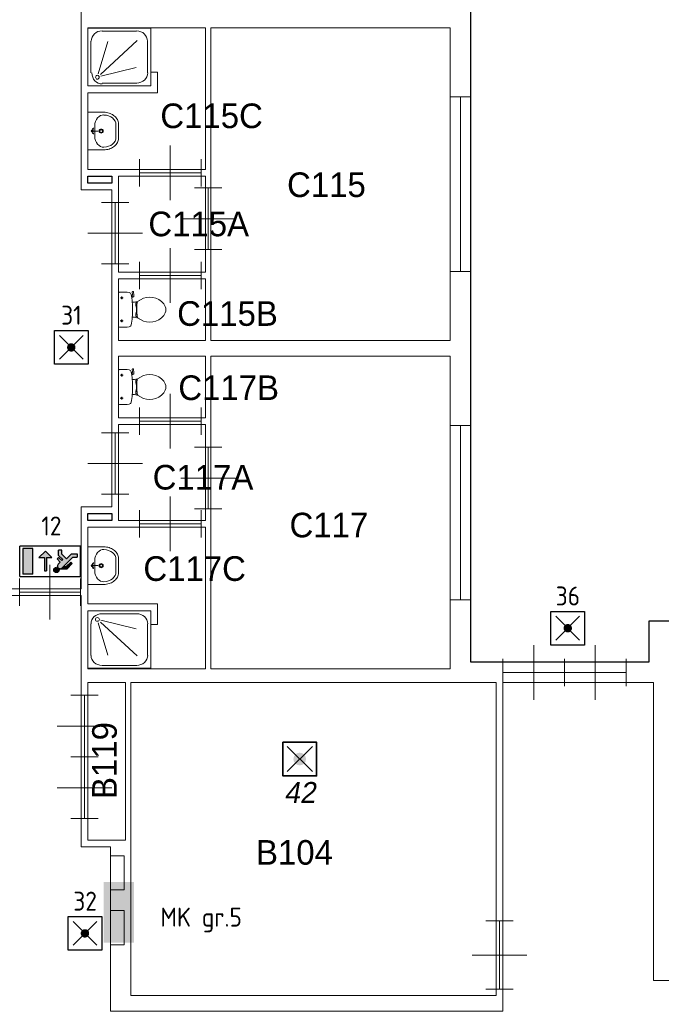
# Model space of a CAD drawing. Header units: millimetres. Extents: x 0 to 597, y 0 to 420.
# Tile 3 of 18: x 101 to 162, y 138 to 231. Entities that reach past the tile are written whole.
import ezdxf
from ezdxf.enums import TextEntityAlignment as Align

# ---------------------------------------------------------------- set-up
doc = ezdxf.new("R2010")
doc.units = ezdxf.units.MM
doc.header["$LTSCALE"] = 100
for name, color, linetype in [('BINNENMUUR', 7, 'Continuous'), ('BOUWKUNDE', 7, 'Continuous'), ('BUITENMUUR', 7, 'Continuous'), ('EL6321--_NOODLICHT_DECEN', 3, 'Continuous'), ('EL6350--Noodverlichting', 3, 'Continuous'), ('SANITAIR', 7, 'Continuous'), ('TRAP', 7, 'Continuous')]:
    doc.layers.add(name, color=color, linetype=linetype)
doc.layers.add('LABEL', color=7, linetype='Continuous', lineweight=0)
doc.styles.add('dgn175', font='dgn175.shx')
doc.styles.add('ISO18', font='ISO.shx', dxfattribs={"width": 0.9, "height": 1.8})

# ---------------------------------------------------------------- blocks, each defined once
blk = doc.blocks.new('2239')
at = {"layer": 'SANITAIR', "color": 7, "linetype": 'Continuous', "lineweight": 0}
for p, q in [((0.207, 0.802), (0.713, 0.802)), ((0.046, 0.19), (0.046, 0.654)), ((0.153, 0.176), (0.291, 0.65)), ((0.721, 0.662), (0.183, 0.168)), ((0.874, 0.654), (0.874, 0.19)), ((0.192, 0.14), (0.708, 0.267)), ((0.713, 0.042), (0.207, 0.042))]:
    blk.add_line(p, q, dxfattribs=at)
at = {"layer": 'SANITAIR', "color": 7, "linetype": 'Continuous', "lineweight": 0, "flags": 128}
blk.add_lwpolyline([(0, 0.844), (0, 0), (0.92, 0), (0.92, 0.844), (0, 0.844)], close=True, dxfattribs=at)
at = {"layer": 'SANITAIR', "color": 7, "linetype": 'Continuous', "lineweight": 0}
for centre, major_axis, ratio, start_param, end_param in [((0.208, 0.654), (0.158, 0), 0.949786, 1.570796, 3.141593), ((0.714, 0.654), (0.158, 0), 0.949786, 0, 1.570796), ((0.208, 0.19), (0, -0.161), 0.922328, 4.712389, 6.283185), ((0.714, 0.19), (0.161, 0), 0.91739, 4.712389, 6.283185)]:
    blk.add_ellipse(centre, major_axis=major_axis, ratio=ratio, start_param=start_param, end_param=end_param, dxfattribs=at)
blk.add_ellipse((0.139, 0.127), major_axis=(0, -0.0289), ratio=0.922328, dxfattribs=at)
blk = doc.blocks.new('20411')
at = {"layer": 'BOUWKUNDE', "color": 7, "linetype": 'Continuous', "lineweight": 0}
for p, q in [((-0.15, 0), (0.15, 0)), ((0, 0), (0, -2.55)), ((-0.15, -2.55), (0.15, -2.55))]:
    blk.add_line(p, q, dxfattribs=at)
blk = doc.blocks.new('20412')
at = {"layer": 'BOUWKUNDE', "color": 7, "linetype": 'Continuous', "lineweight": 0}
for p, q in [((0.15, 2.55), (-0.15, 2.55)), ((0, 0), (0, 2.55)), ((0.15, 0), (-0.15, 0))]:
    blk.add_line(p, q, dxfattribs=at)
blk = doc.blocks.new('205')
at = {"layer": 'BOUWKUNDE', "color": 7, "linetype": 'Continuous', "lineweight": 0}
for p, q in [((0.45, 0), (0.45, 0.4)), ((1.35, 0), (1.35, 0.4)), ((0, 0), (0, 0.2)), ((0.9, 0), (0.9, 0.2)), ((1.8, 0), (1.8, 0.2)), ((0, 0), (1.8, 0)), ((0, 0), (0, -0.2)), ((0.45, 0), (0.45, -0.4)), ((0.45, 0), (0.45, -0.4)), ((0.9, 0), (0.9, -0.2)), ((1.35, 0), (1.35, -0.4)), ((1.8, 0), (1.8, -0.2))]:
    blk.add_line(p, q, dxfattribs=at)
blk = doc.blocks.new('2051')
at = {"layer": 'BOUWKUNDE', "color": 7, "linetype": 'Continuous', "lineweight": 0}
for p, q in [((0, 0), (-0.2, 0)), ((0, 0), (0, -1.801)), ((0, 0), (0.2, 0)), ((0, -0.45), (-0.4, -0.45)), ((0, -0.45), (-0.4, -0.45)), ((0, -0.45), (0.4, -0.45)), ((0, -0.9), (-0.2, -0.9)), ((0, -0.9), (0.2, -0.9)), ((0, -1.351), (-0.4, -1.351)), ((0, -1.351), (0.4, -1.351)), ((0, -1.801), (-0.2, -1.801)), ((0, -1.801), (0.2, -1.801))]:
    blk.add_line(p, q, dxfattribs=at)
blk = doc.blocks.new('20239')
at = {"layer": 'BOUWKUNDE', "color": 7, "linetype": 'Continuous', "lineweight": 0}
for p, q in [((-0.2, 0), (0.2, 0)), ((0, 0), (0, -0.9)), ((-0.4, -0.45), (0, -0.45)), ((0, -0.45), (0.4, -0.45)), ((-0.2, -0.9), (0.2, -0.9))]:
    blk.add_line(p, q, dxfattribs=at)
blk = doc.blocks.new('20240')
at = {"layer": 'BOUWKUNDE', "color": 7, "linetype": 'Continuous', "lineweight": 0}
for p, q in [((0.45, 0), (0.45, 0.4)), ((0, -0.2), (0, 0.2)), ((0.9, -0.2), (0.9, 0.2)), ((0, 0), (0.9, 0)), ((0.45, -0.4), (0.45, 0))]:
    blk.add_line(p, q, dxfattribs=at)
blk = doc.blocks.new('20241')
at = {"layer": 'BOUWKUNDE', "color": 7, "linetype": 'Continuous', "lineweight": 0}
for p, q in [((0.2, 0.9), (-0.2, 0.9)), ((0, 0), (0, 0.9)), ((0, 0.45), (-0.4, 0.45)), ((0.4, 0.45), (0, 0.45)), ((0.2, 0), (-0.2, 0))]:
    blk.add_line(p, q, dxfattribs=at)
blk = doc.blocks.new('20242')
at = {"layer": 'BOUWKUNDE', "color": 7, "linetype": 'Continuous', "lineweight": 0}
for p, q in [((-0.45, 0.4), (-0.45, 0)), ((-0.9, 0.2), (-0.9, -0.2)), ((0, 0.2), (0, -0.2)), ((0, 0), (-0.9, 0)), ((-0.45, 0), (-0.45, -0.4))]:
    blk.add_line(p, q, dxfattribs=at)
blk = doc.blocks.new('20243')
at = {"layer": 'BOUWKUNDE', "color": 7, "linetype": 'Continuous', "lineweight": 0}
for p, q in [((-0.2, 0), (0.2, 0)), ((0, 0), (0, -0.9)), ((-0.4, -0.45), (0, -0.45)), ((0, -0.45), (0.4, -0.45)), ((-0.2, -0.9), (0.2, -0.9))]:
    blk.add_line(p, q, dxfattribs=at)
blk = doc.blocks.new('20244')
at = {"layer": 'BOUWKUNDE', "color": 7, "linetype": 'Continuous', "lineweight": 0}
for p, q in [((0.45, 0), (0.45, 0.4)), ((0, -0.2), (0, 0.2)), ((0.9, -0.2), (0.9, 0.2)), ((0, 0), (0.9, 0)), ((0.45, -0.4), (0.45, 0))]:
    blk.add_line(p, q, dxfattribs=at)
blk = doc.blocks.new('20245')
at = {"layer": 'BOUWKUNDE', "color": 7, "linetype": 'Continuous', "lineweight": 0}
for p, q in [((0.2, 0.9), (-0.2, 0.9)), ((0, 0), (0, 0.9)), ((0, 0.45), (-0.4, 0.45)), ((0.4, 0.45), (0, 0.45)), ((0.2, 0), (-0.2, 0))]:
    blk.add_line(p, q, dxfattribs=at)
blk = doc.blocks.new('20246')
at = {"layer": 'BOUWKUNDE', "color": 7, "linetype": 'Continuous', "lineweight": 0}
for p, q in [((-0.45, 0.4), (-0.45, 0)), ((-0.9, 0.2), (-0.9, -0.2)), ((0, 0.2), (0, -0.2)), ((0, 0), (-0.9, 0)), ((-0.45, 0), (-0.45, -0.4))]:
    blk.add_line(p, q, dxfattribs=at)
blk = doc.blocks.new('22011')
at = {"layer": 'SANITAIR', "color": 7, "linetype": 'Continuous', "lineweight": 0}
for p, q in [((0, 0.248), (0, -0.248)), ((0.065, 0.173), (0.025, 0.173)), ((0.045, 0.193), (0.045, 0.152)), ((0.197, 0.211), (0.187, 0.208)), ((0.192, 0.178), (0.206, 0.183)), ((0.202, 0.181), (0.196, 0.21)), ((0.205, 0.222), (0.2, 0.259)), ((0.204, 0.264), (0.21, 0.266)), ((0.216, 0.262), (0.224, 0.21)), ((0.23, 0.111), (0.2, 0.111)), ((0.27, 0.101), (0.25, 0.101)), ((0.25, 0.101), (0.25, 0.057)), ((0.25, 0.067), (0.267, 0.067)), ((0.25, 0.057), (0.266, 0.057)), ((0.255, 0.057), (0.255, 0.035)), ((0.255, 0.035), (0.26, 0.035)), ((0.26, -0.035), (0.26, 0.035)), ((0.045, -0.143), (0.045, -0.184)), ((0.2, -0.111), (0.23, -0.111)), ((0.25, -0.057), (0.267, -0.057)), ((0.25, -0.101), (0.25, -0.057)), ((0.25, -0.067), (0.268, -0.067)), ((0.271, -0.101), (0.25, -0.101)), ((0.255, -0.035), (0.26, -0.035)), ((0.255, -0.057), (0.255, -0.035)), ((0.066, -0.163), (0.024, -0.163))]:
    blk.add_line(p, q, dxfattribs=at)
for centre in [(0.045, 0.173), (0.045, -0.163)]:
    blk.add_circle(centre, 0.012, dxfattribs=at)
for centre, radius, start, end in [((0.027, 0.214), 0.0434, 88.9808, 128.2302), ((0.028, -0.892), 1.15, 83.6509, 90), ((0.151, 0.217), 0.0335, 10.7271, 83.6509), ((-0.995, 0), 1.2, 5.3019, 10.7271), ((0.195, 0.221), 0.01, 281.8886, 7.2238), ((0.205, 0.26), 0.005, 105.7398, 187.2238), ((0.2, 0.207), 0.025, 285.9272, 8.4779), ((0.212, 0.262), 0.005, 8.4779, 105.7398), ((0.553, -0.241), 0.45, 121.0923, 123.8429), ((0.456, -0.08), 0.263, 39.1208, 121.0923), ((-0.992, 0), 1.197, 354.6981, 5.3019), ((0.231, 0.24), 0.129, 270, 303.8429), ((1.191, 0.009), 0.926, 174.3005, 186.9358), ((0.29, 0.099), 0.02, 127.7817, 174.3005), ((0.555, 0), 0.135, 320.8792, 39.1208), ((-0.995, 0), 1.2, 349.2904, 354.6981), ((0.231, -0.24), 0.129, 56.1571, 90), ((0.292, -0.1), 0.02, 186.9358, 232.58), ((0.553, 0.241), 0.45, 236.1571, 238.9077), ((0.456, 0.081), 0.263, 238.9077, 320.8792), ((0.027, -0.214), 0.0434, 231.7698, 271.0192), ((0.028, 0.893), 1.15, 270, 276.3309), ((0.151, -0.217), 0.034, 276.3309, 349.2904)]:
    blk.add_arc(centre, radius, start, end, dxfattribs=at)
blk = doc.blocks.new('2214')
at = {"layer": 'SANITAIR', "color": 7, "linetype": 'Continuous', "lineweight": 0}
for p, q in [((0.064, 0.037), (0.089, 0.029)), ((0.065, 0), (0.082, 0.045)), ((0.065, 0), (0.082, -0.045)), ((0.065, 0), (0.153, 0)), ((0.1, -0.079), (0.1, 0.079)), ((0.41, 0.091), (0.41, -0.091)), ((0.064, -0.037), (0.089, -0.029))]:
    blk.add_line(p, q, dxfattribs=at)
at = {"layer": 'SANITAIR', "color": 7, "linetype": 'Continuous', "lineweight": 0, "flags": 128}
blk.add_lwpolyline([(0, -0.275), (0.235, -0.275), (0.235, -0.275), (0.255, -0.274), (0.274, -0.271), (0.292, -0.268), (0.31, -0.263), (0.328, -0.256), (0.345, -0.249), (0.361, -0.24), (0.376, -0.23), (0.389, -0.219), (0.402, -0.207), (0.413, -0.195), (0.423, -0.181), (0.432, -0.167), (0.439, -0.153), (0.444, -0.138), (0.448, -0.122), (0.45, -0.107), (0.45, -0.091), (0.45, -0.091), (0.45, 0.091), (0.45, 0.091), (0.45, 0.107), (0.448, 0.122), (0.444, 0.138), (0.439, 0.153), (0.432, 0.167), (0.423, 0.181), (0.413, 0.195), (0.402, 0.207), (0.389, 0.219), (0.376, 0.23), (0.361, 0.24), (0.345, 0.249), (0.328, 0.256), (0.31, 0.263), (0.292, 0.268), (0.274, 0.271), (0.255, 0.274), (0.235, 0.275), (0.235, 0.275), (0, 0.275), (0, -0.275)], close=True, dxfattribs=at)
at = {"layer": 'SANITAIR', "color": 7, "linetype": 'Continuous', "lineweight": 0}
for centre, radius in [((0.065, 0), 0.0175), ((0.195, 0), 0.03), ((0.195, 0), 0.02)]:
    blk.add_circle(centre, radius, dxfattribs=at)
for centre, major_axis, ratio, start_param, end_param in [((0.21, 0.096), (-0.04, -0.136), 0.751905, 3.285304, 5.05863), ((0.23, 0.096), (0.18, -0.002), 0.771034, 6.267651, 7.838442), ((0.21, -0.096), (-0.04, 0.136), 0.751905, 1.224555, 2.997882), ((0.23, -0.096), (-0.18, -0.002), 0.771034, 1.586336, 3.157127)]:
    blk.add_ellipse(centre, major_axis=major_axis, ratio=ratio, start_param=start_param, end_param=end_param, dxfattribs=at)
blk = doc.blocks.new('22112')
at = {"layer": 'SANITAIR', "color": 7, "linetype": 'Continuous', "lineweight": 0}
for p, q in [((0.064, 0.037), (0.089, 0.029)), ((0.065, 0), (0.082, 0.045)), ((0.065, 0), (0.082, -0.045)), ((0.065, 0), (0.153, 0)), ((0.1, -0.079), (0.1, 0.079)), ((0.41, 0.091), (0.41, -0.091)), ((0.064, -0.037), (0.089, -0.029))]:
    blk.add_line(p, q, dxfattribs=at)
at = {"layer": 'SANITAIR', "color": 7, "linetype": 'Continuous', "lineweight": 0, "flags": 128}
blk.add_lwpolyline([(0, -0.275), (0.235, -0.275), (0.235, -0.275), (0.255, -0.274), (0.274, -0.271), (0.292, -0.268), (0.31, -0.263), (0.328, -0.256), (0.345, -0.249), (0.361, -0.24), (0.376, -0.23), (0.389, -0.219), (0.402, -0.207), (0.413, -0.195), (0.423, -0.181), (0.432, -0.167), (0.439, -0.153), (0.444, -0.138), (0.448, -0.122), (0.45, -0.107), (0.45, -0.091), (0.45, -0.091), (0.45, 0.091), (0.45, 0.091), (0.45, 0.107), (0.448, 0.122), (0.444, 0.138), (0.439, 0.153), (0.432, 0.167), (0.423, 0.181), (0.413, 0.195), (0.402, 0.207), (0.389, 0.219), (0.376, 0.23), (0.361, 0.24), (0.345, 0.249), (0.328, 0.256), (0.31, 0.263), (0.292, 0.268), (0.274, 0.271), (0.255, 0.274), (0.235, 0.275), (0.235, 0.275), (0, 0.275), (0, -0.275)], close=True, dxfattribs=at)
at = {"layer": 'SANITAIR', "color": 7, "linetype": 'Continuous', "lineweight": 0}
for centre, radius in [((0.065, 0), 0.0175), ((0.195, 0), 0.03), ((0.195, 0), 0.02)]:
    blk.add_circle(centre, radius, dxfattribs=at)
for centre, major_axis, ratio, start_param, end_param in [((0.21, 0.096), (-0.04, -0.136), 0.751905, 3.285304, 5.05863), ((0.23, 0.096), (0.18, -0.002), 0.771034, 6.267651, 7.838442), ((0.21, -0.096), (-0.04, 0.136), 0.751905, 1.224555, 2.997882), ((0.23, -0.096), (-0.18, -0.002), 0.771034, 1.586336, 3.157127)]:
    blk.add_ellipse(centre, major_axis=major_axis, ratio=ratio, start_param=start_param, end_param=end_param, dxfattribs=at)
blk = doc.blocks.new('22034')
at = {"layer": 'SANITAIR', "color": 7, "linetype": 'Continuous', "lineweight": 0}
for p, q in [((0, 0.248), (0, -0.248)), ((0.065, 0.173), (0.025, 0.173)), ((0.045, 0.193), (0.045, 0.152)), ((0.197, 0.211), (0.187, 0.208)), ((0.192, 0.178), (0.206, 0.183)), ((0.202, 0.181), (0.196, 0.21)), ((0.205, 0.222), (0.2, 0.259)), ((0.204, 0.264), (0.21, 0.266)), ((0.216, 0.262), (0.224, 0.21)), ((0.23, 0.111), (0.2, 0.111)), ((0.27, 0.101), (0.25, 0.101)), ((0.25, 0.101), (0.25, 0.057)), ((0.25, 0.067), (0.267, 0.067)), ((0.25, 0.057), (0.266, 0.057)), ((0.255, 0.057), (0.255, 0.035)), ((0.255, 0.035), (0.26, 0.035)), ((0.26, -0.035), (0.26, 0.035)), ((0.045, -0.143), (0.045, -0.184)), ((0.2, -0.111), (0.23, -0.111)), ((0.25, -0.057), (0.267, -0.057)), ((0.25, -0.101), (0.25, -0.057)), ((0.25, -0.067), (0.268, -0.067)), ((0.271, -0.101), (0.25, -0.101)), ((0.255, -0.035), (0.26, -0.035)), ((0.255, -0.057), (0.255, -0.035)), ((0.066, -0.163), (0.024, -0.163))]:
    blk.add_line(p, q, dxfattribs=at)
for centre in [(0.045, 0.173), (0.045, -0.163)]:
    blk.add_circle(centre, 0.012, dxfattribs=at)
for centre, radius, start, end in [((0.027, 0.214), 0.0434, 88.9808, 128.2302), ((0.028, -0.892), 1.15, 83.6509, 90), ((0.151, 0.217), 0.0335, 10.7271, 83.6509), ((-0.995, 0), 1.2, 5.3019, 10.7271), ((0.195, 0.221), 0.01, 281.8886, 7.2238), ((0.205, 0.26), 0.005, 105.7398, 187.2238), ((0.2, 0.207), 0.025, 285.9272, 8.4779), ((0.212, 0.262), 0.005, 8.4779, 105.7398), ((0.553, -0.241), 0.45, 121.0923, 123.8429), ((0.456, -0.08), 0.263, 39.1208, 121.0923), ((-0.992, 0), 1.197, 354.6981, 5.3019), ((0.231, 0.24), 0.129, 270, 303.8429), ((1.191, 0.009), 0.926, 174.3005, 186.9358), ((0.29, 0.099), 0.02, 127.7817, 174.3005), ((0.555, 0), 0.135, 320.8792, 39.1208), ((-0.995, 0), 1.2, 349.2904, 354.6981), ((0.231, -0.24), 0.129, 56.1571, 90), ((0.292, -0.1), 0.02, 186.9358, 232.58), ((0.553, 0.241), 0.45, 236.1571, 238.9077), ((0.456, 0.081), 0.263, 238.9077, 320.8792), ((0.027, -0.214), 0.0434, 231.7698, 271.0192), ((0.028, 0.893), 1.15, 270, 276.3309), ((0.151, -0.217), 0.034, 276.3309, 349.2904)]:
    blk.add_arc(centre, radius, start, end, dxfattribs=at)
blk = doc.blocks.new('202174')
at = {"layer": 'BOUWKUNDE', "color": 7, "linetype": 'Continuous', "lineweight": 0}
for p, q in [((-0.2, 0), (0.2, 0)), ((0, 0), (0, -1)), ((-0.4, -0.5), (0, -0.5)), ((0, -0.5), (0.4, -0.5)), ((-0.2, -1), (0.2, -1))]:
    blk.add_line(p, q, dxfattribs=at)
blk = doc.blocks.new('202203')
at = {"layer": 'BOUWKUNDE', "color": 7, "linetype": 'Continuous', "lineweight": 0}
for p, q in [((0.446, 0), (0.446, 0.4)), ((0, -0.2), (0, 0.2)), ((0.892, -0.2), (0.892, 0.2)), ((0, 0), (0.892, 0)), ((0.446, -0.4), (0.446, 0))]:
    blk.add_line(p, q, dxfattribs=at)
blk = doc.blocks.new('AnonymousCell')
at = {"layer": 'BUITENMUUR', "color": 7, "linetype": 'Continuous', "lineweight": 30, "flags": 128}
for points in [[(13.6, -8.585), (13.6, -9.985), (-10.4, -9.985), (-10.4, -10.585), (-13, -10.585), (-13, 8.515), (-13.67, 8.515), (-13.67, 9.985), (10.4, 9.985), (10.4, 10.585), (13, 10.585), (13, -8.585), (13.6, -8.585)], [(-18.6, -3.485), (-18.25, -3.485), (-18.25, -3.585), (-18.6, -3.585), (-18.6, -3.485)], [(-18.6, -8.415), (-18.25, -8.415), (-18.25, -8.515), (-18.6, -8.515), (-18.6, -8.415)]]:
    blk.add_lwpolyline(points, close=True, dxfattribs=at)
blk = doc.blocks.new('22329')
at = {"layer": 'SANITAIR', "color": 7, "linetype": 'Continuous', "lineweight": 0}
for p, q in [((0.192, -0.139), (0.708, -0.265)), ((0.713, -0.042), (0.207, -0.042)), ((0.046, -0.189), (0.046, -0.651)), ((0.153, -0.176), (0.291, -0.647)), ((0.721, -0.659), (0.183, -0.167)), ((0.874, -0.651), (0.874, -0.189)), ((0.207, -0.798), (0.713, -0.798))]:
    blk.add_line(p, q, dxfattribs=at)
at = {"layer": 'SANITAIR', "color": 7, "linetype": 'Continuous', "lineweight": 0, "flags": 128}
blk.add_lwpolyline([(0, -0.84), (0, 0), (0.92, 0), (0.92, -0.84), (0, -0.84)], close=True, dxfattribs=at)
at = {"layer": 'SANITAIR', "color": 7, "linetype": 'Continuous', "lineweight": 0}
for centre, major_axis, start_param, end_param in [((0.208, -0.189), (0.161, 0), 1.570796, 3.141593), ((0.714, -0.189), (0.161, 0), 0, 1.570796), ((0.208, -0.651), (-0.161, 0), 0, 1.570796), ((0.714, -0.651), (-0.161, 0), 1.570796, 3.141593)]:
    blk.add_ellipse(centre, major_axis=major_axis, ratio=0.913043, start_param=start_param, end_param=end_param, dxfattribs=at)
blk.add_ellipse((0.139, -0.126), major_axis=(0.029, 0), ratio=0.913043, dxfattribs=at)
blk = doc.blocks.new('ANV')
for p, q in [((-2.5, 497.5), (497.5, 497.5)), ((-2.5, -2.5), (-2.5, 497.5)), ((497.5, 497.5), (497.5, -2.5)), ((70.72325, 70.72325), (424.27675, 424.27675)), ((70.72325, 424.27675), (424.27675, 70.72325)), ((497.5, -2.5), (-2.5, -2.5))]:
    blk.add_line(p, q)
at = {"const_width": 62.5}
blk.add_lwpolyline([(216.25, 247.5, 1), (278.75, 247.5, 1)], format="xyb", close=True, dxfattribs=at)
blk = doc.blocks.new('nuo')
at = {"ltscale": 5.5}
for points in [[(301, 236), (331, 266, 0.388721), (333, 320, -0.055261), (327, 326, 0.375772), (274, 322), (114, 161), (50, 161), (50, 113), (133, 113), (208, 188), (278, 118), (278, 57), (326, 57), (326, 137), (264, 199), (278, 213), (326, 165), (349, 188)], [(274, 322, -0.198912), (303, 334), (200, 334), (123, 256), (145, 234), (213, 302), (254, 302)], [(333, 320, 0.62111), (398, 352, 1), (318, 352, 0.176186), (327, 326, -0.055261)], [(537, 366), (507, 366), (507, 167), (427, 167), (522, 72), (617, 167), (537, 167)], [(708, 35), (858, 35), (858, 415), (708, 415)]]:
    blk.add_hatch(color=256, dxfattribs=at).paths.add_polyline_path(points)
at = {"color": 0, "linetype": 'Continuous'}
for p, q in [((900, 450), (0, 450)), ((0, 450), (0, 0)), ((900, 450), (900, 0)), ((274, 322), (114, 161)), ((123, 256), (200, 334)), ((145, 234), (213, 302)), ((303, 334), (200, 334)), ((254, 302), (213, 302)), ((708, 415), (858, 415)), ((708, 415), (708, 35)), ((858, 35), (858, 415)), ((114, 161), (50, 161)), ((145, 234), (123, 256)), ((208, 188), (133, 113)), ((278, 118), (208, 188)), ((278, 213), (264, 199)), ((264, 199), (326, 137)), ((326, 165), (278, 213)), ((331, 266), (301, 236)), ((349, 188), (301, 236)), ((0, 0), (900, 0)), ((133, 113), (50, 113)), ((278, 118), (278, 57)), ((326, 137), (326, 57)), ((708, 35), (858, 35))]:
    blk.add_line(p, q, dxfattribs=at)
at = {"ltscale": 5.5}
for p, q in [((507, 167), (507, 366)), ((537, 366), (507, 366)), ((537, 167), (537, 366)), ((50, 113), (50, 161)), ((326, 165), (349, 188)), ((507, 167), (427, 167)), ((617, 167), (537, 167)), ((278, 57), (326, 57))]:
    blk.add_line(p, q, dxfattribs=at)
blk.add_lwpolyline([(427, 167), (522, 72), (617, 167)], dxfattribs=at)
at = {"color": 0, "linetype": 'Continuous'}
blk.add_circle((358, 352), 40, dxfattribs=at)
blk.add_arc((303, 294), 40, 315, 135, dxfattribs=at)
blk = doc.blocks.new('111512')
at = {"layer": 'EL6321--_NOODLICHT_DECEN', "linetype": 'Continuous', "lineweight": 35}
h = blk.add_hatch(color=3, dxfattribs=at)
edge = h.paths.add_edge_path()
edge.add_arc((0, 0), 0.75, 0, 360)
at = {"layer": 'EL6321--_NOODLICHT_DECEN', "color": 3, "linetype": 'Continuous', "lineweight": 35}
for p, q in [((1.5, 1.5), (-1.5, -1.5)), ((-1.5, 1.5), (1.5, -1.5))]:
    blk.add_line(p, q, dxfattribs=at)
at = {"layer": 'EL6321--_NOODLICHT_DECEN', "color": 3, "linetype": 'Continuous', "lineweight": 35, "flags": 128}
blk.add_lwpolyline([(-2, 2), (2, 2), (2, -2), (-2, -2)], close=True, dxfattribs=at)
at = {"layer": 'EL6321--_NOODLICHT_DECEN', "color": 1, "linetype": 'Continuous', "lineweight": 18}
for tag, p in [('E_VRDINR', (-0.07, 5.82)), ('E_GRP', (-0.07, 3.62))]:
    blk.add_attdef(tag, text='', height=1.8, dxfattribs=at).set_placement(p, align=Align.MIDDLE_CENTER)
blk.add_attdef('E_SLET', text='', height=1.8, dxfattribs=at).set_placement((-2.55, -2.7), align=Align.MIDDLE_RIGHT)
at = {"layer": 'EL6321--_NOODLICHT_DECEN', "color": 2, "linetype": 'Continuous', "lineweight": 25}
blk.add_attdef('E_ACODE', text='', height=2.5, dxfattribs=at).set_placement((2.43, -2.98), align=Align.MIDDLE_LEFT)
at = {"layer": 'EL6321--_NOODLICHT_DECEN', "color": 2, "linetype": 'Continuous', "lineweight": 25, "oblique": 10}
blk.add_attdef('E_VOLGNR', text='', height=2.5, dxfattribs=at).set_placement((0, -3.98), align=Align.MIDDLE_CENTER)

msp = doc.modelspace()

# ---------------------------------------------------------------- hatches: boundary and pattern name
at = {"layer": 'EL6350--Noodverlichting'}
msp.add_hatch(color=256, dxfattribs=at).paths.add_polyline_path([(109.4, 149.511), (109.4, 143.751), (112.28, 143.751), (112.28, 149.511)])

# ---------------------------------------------------------------- linework, layer by layer
at = {"layer": 'BINNENMUUR', "color": 7, "linetype": 'Continuous', "lineweight": 13, "flags": 128}
for points in [[(96.834, 285.622), (96.834, 277.64), (93.909, 277.64), (93.909, 247.545), (96.834, 247.545), (96.834, 215.24), (93.909, 215.24), (93.909, 185.145), (96.834, 185.145), (96.834, 177.365), (107.234, 177.365), (107.234, 185.145), (110.159, 185.145), (110.159, 215.24), (107.234, 215.24), (107.234, 247.545), (110.159, 247.545), (110.159, 277.64), (107.234, 277.64), (107.234, 285.622), (96.834, 285.622)], [(107.884, 230.645), (107.884, 225.12), (113.864, 225.12), (113.864, 226.42), (114.514, 226.42), (114.514, 224.47), (107.884, 224.47), (107.884, 217.19), (119.064, 217.19), (119.064, 230.645), (107.884, 230.645)], [(119.584, 230.645), (119.584, 200.94), (142.334, 200.94), (142.334, 230.645), (119.584, 230.645)], [(110.809, 216.54), (110.809, 207.44), (119.064, 207.44), (119.064, 216.54), (110.809, 216.54)], [(110.809, 206.79), (110.809, 200.94), (119.064, 200.94), (119.064, 206.79), (114.936, 206.79), (110.809, 206.79)], [(110.809, 199.445), (110.809, 193.595), (119.064, 193.595), (119.064, 199.445), (110.809, 199.445)], [(119.584, 199.445), (119.584, 169.74), (142.334, 169.74), (142.334, 199.445), (119.584, 199.445)], [(110.809, 192.945), (110.809, 183.845), (119.064, 183.845), (119.064, 192.945), (110.809, 192.945)], [(107.884, 183.195), (107.884, 175.915), (114.514, 175.915), (114.514, 173.965), (113.864, 173.965), (113.864, 175.265), (107.884, 175.265), (107.884, 169.74), (119.064, 169.74), (119.064, 183.195), (107.884, 183.195)], [(107.884, 153.49), (111.459, 153.49), (111.459, 168.44), (107.884, 168.44), (107.884, 153.49)], [(111.979, 138.735), (146.689, 138.735), (146.689, 168.44), (111.979, 168.44), (111.979, 138.735)]]:
    msp.add_lwpolyline(points, close=True, dxfattribs=at)
msp.add_lwpolyline([(177.434, 140.165), (161.639, 140.165), (161.639, 168.44), (147.339, 168.44), (147.339, 168.44), (147.339, 137.24), (110.029, 137.24), (110.029, 152.84), (107.234, 152.84), (107.234, 176.715), (96.834, 176.715), (96.834, 152.84), (93.909, 152.84), (93.909, 137.24), (84.939, 137.24), (84.939, 132.04), (84.939, 123.915), (115.034, 123.915), (115.034, 126.84), (147.339, 126.84), (147.339, 123.915), (177.434, 123.915)], dxfattribs=at)
at = {"layer": 'TRAP', "color": 7, "linetype": 'Continuous', "lineweight": 0}
for p, q in [((110.029, 152.002), (111.348, 152.002)), ((111.348, 152.002), (111.348, 148.752)), ((110.029, 148.752), (111.348, 148.752)), ((110.029, 146.802), (111.348, 146.802)), ((111.348, 146.802), (111.348, 143.552)), ((110.029, 143.552), (111.348, 143.552))]:
    msp.add_line(p, q, dxfattribs=at)

# ---------------------------------------------------------------- block references
at = {"color": 7, "linetype": 'Continuous', "lineweight": 30, "xscale": 6.5, "yscale": 6.5, "zscale": 6.5}
msp.add_blockref('AnonymousCell', (228.784, 239.193), dxfattribs=at)
at = {"color": 7, "linetype": 'Continuous', "lineweight": 0, "xscale": 6.5, "yscale": 6.5, "zscale": 6.5}
for name, p in [('2239', (107.884, 225.12)), ('20411', (143.309, 224.08)), ('22112', (107.884, 220.83)), ('20242', (118.648, 216.865)), ('20241', (119.324, 209.585)), ('20239', (110.484, 214.057)), ('20240', (112.798, 207.115)), ('22034', (110.809, 203.865)), ('22011', (110.809, 196.52)), ('20246', (118.648, 193.27)), ('20412', (143.309, 176.305)), ('20243', (110.484, 192.178)), ('20245', (119.324, 184.95)), ('20244', (112.798, 183.52)), ('2214', (107.884, 179.555)), ('202203', (101.384, 177.04)), ('22329', (107.884, 175.265)), ('205', (147.339, 169.415)), ('2051', (107.559, 167.238)), ('202174', (147.014, 145.82))]:
    msp.add_blockref(name, p, dxfattribs=at)
at = {"layer": 'EL6321--_NOODLICHT_DECEN', "xscale": 0.7999999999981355, "yscale": 0.7999999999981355, "zscale": 0.7999999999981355}
msp.add_blockref('111512', (128.019, 161.187), dxfattribs=at).add_auto_attribs({'E_VOLGNR': '42'})
at = {"layer": 'EL6350--Noodverlichting', "xscale": 0.006399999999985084, "yscale": 0.006399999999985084, "zscale": 0.006399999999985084}
for p in [(104.725, 198.698), (151.909, 172.027), (106.024, 143.043)]:
    msp.add_blockref('ANV', p, dxfattribs=at)
at = {"layer": 'EL6350--Noodverlichting', "xscale": 0.006399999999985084, "yscale": 0.006399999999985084, "zscale": 0.006399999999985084, "rotation": 180}
msp.add_blockref('nuo', (107.187, 181.397), dxfattribs=at)

# ---------------------------------------------------------------- texts
at = {"layer": 'EL6350--Noodverlichting', "color": 1, "style": 'ISO18'}
for s, p in [('31', (106.325, 203.347)), ('12', (104.419, 183.323)), ('36', (153.509, 176.676)), ('32', (107.624, 147.691)), ('MK gr.5', (118.649, 145.902))]:
    msp.add_text(s, height=1.8, dxfattribs=at).set_placement(p, align=Align.MIDDLE)
at = {"layer": 'LABEL', "color": 7, "linetype": 'Continuous', "lineweight": 0, "style": 'dgn175'}
for s, p in [('C115C', (114.774, 221.11)), ('C115', (126.818, 214.564)), ('C115A', (113.636, 210.84)), ('C115B', (116.373, 202.331)), ('C117B', (116.483, 195.285)), ('C117A', (114.046, 186.783)), ('C117', (127.052, 182.24)), ('C117C', (113.162, 178.106)), ('B104', (123.867, 151.15))]:
    msp.add_text(s, height=2.34, dxfattribs=at).set_placement(p)
msp.add_text('B119', height=2.34, rotation=90, dxfattribs=at).set_placement((110.633, 157.39))

doc.saveas('drawing.dxf')
